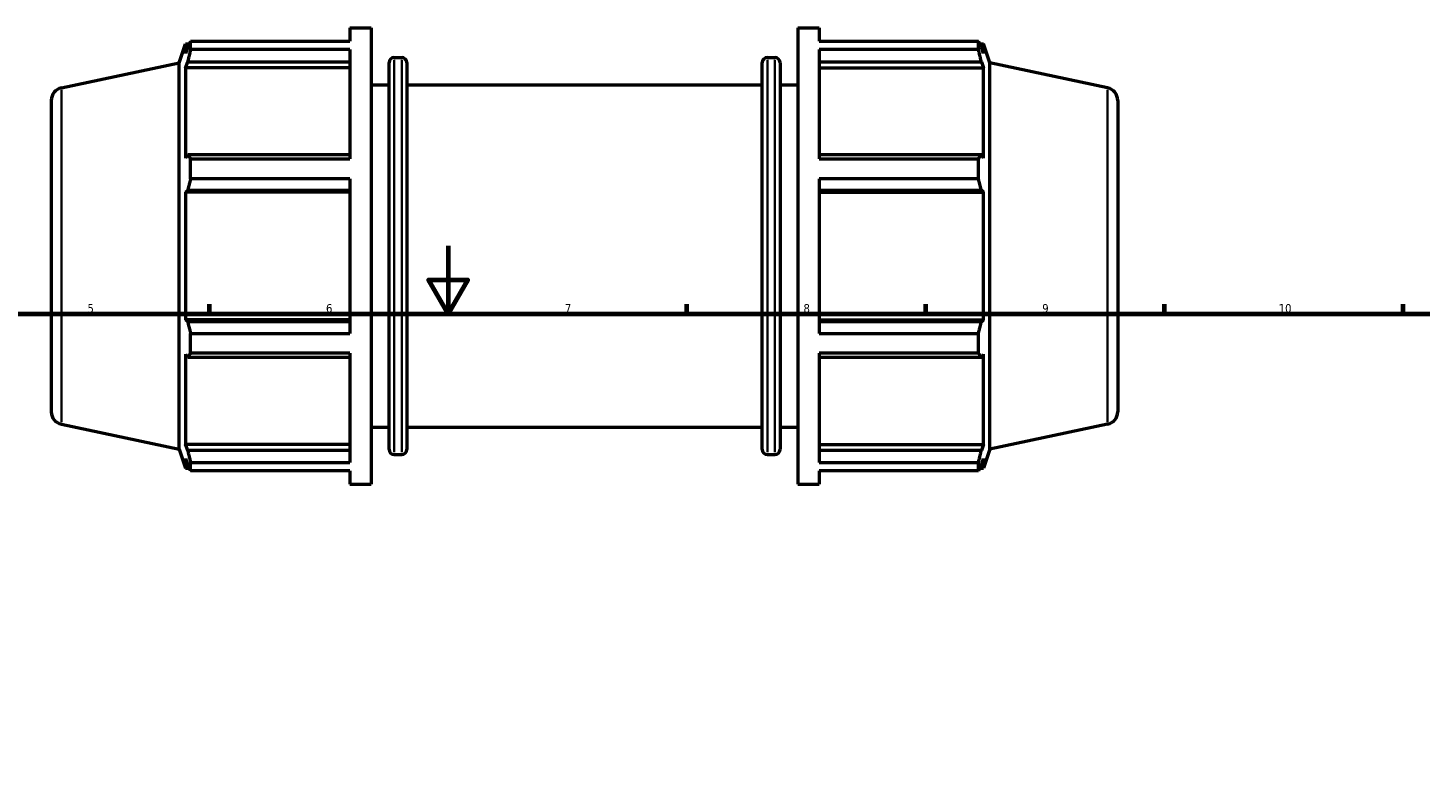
# Model space of a CAD drawing. Header units: millimetres. Extents: x 0 to 1116, y -24 to 901.
# Tile 5 of 8: x 297 to 706, y 436 to 658. Entities that reach past the tile are written whole.
import ezdxf

# ---------------------------------------------------------------- set-up
doc = ezdxf.new("R2010")
doc.units = ezdxf.units.MM
for name, color, linetype, lineweight in [('Border (ISO)', 7, 'Continuous', 70), ('Visible (ISO)', 7, 'Continuous', 50), ('Visible Narrow (ISO)', 7, 'Continuous', 35)]:
    doc.layers.add(name, color=color, linetype=linetype, lineweight=lineweight)
doc.styles.add('Note Text (ISO)', font='tahoma.ttf')

# ---------------------------------------------------------------- blocks, each defined once
blk = doc.blocks.new('Borders Default Border')
at = {"layer": 'Border (ISO)'}
for p, q in [((350.42, 574), (350.42, 576.9)), ((490.58, 574), (490.58, 576.9)), ((560.67, 574), (560.67, 576.9)), ((630.75, 574), (630.75, 576.9)), ((700.83, 574), (700.83, 576.9))]:
    blk.add_line(p, q, dxfattribs=at)
at = {"layer": 'Border (ISO)', "flags": 128}
for points in [[(420.5, 594), (420.5, 574), (414.73, 584), (426.27, 584), (420.5, 574)], [(20, 20), (20, 574), (821, 574), (821, 20), (20, 20)]]:
    blk.add_lwpolyline(points, dxfattribs=at)
at = {"layer": 'Border (ISO)', "color": 232, "true_color": 0xca0064, "char_height": 2.5, "attachment_point": 7, "style": 'Note Text (ISO)'}
for s, insert in [('5', (314.64, 574.35)), ('6', (384.66, 574.35)), ('7', (454.77, 574.4)), ('8', (524.81, 574.34)), ('9', (594.88, 574.35)), ('10', (664.29, 574.35))]:
    blk.add_mtext(s, dxfattribs=dict(at, insert=insert))

msp = doc.modelspace()

# ---------------------------------------------------------------- linework, layer by layer
at = {"layer": 'Visible (ISO)'}
for p, q in [((391.671, 657.982), (391.671, 654.025)), ((391.671, 657.982), (397.931, 657.982)), ((397.931, 657.982), (397.931, 523.982)), ((523.131, 657.982), (523.131, 523.982)), ((523.131, 657.982), (529.391, 657.982)), ((529.391, 657.982), (529.391, 654.025)), ((344.927, 654.025), (391.671, 654.025)), ((344.927, 651.602), (344.927, 654.025)), ((529.391, 654.025), (576.135, 654.025)), ((576.135, 651.602), (576.135, 654.025)), ((341.591, 647.716), (343.403, 653.292)), ((343.403, 653.292), (343.403, 650.408)), ((343.403, 653.292), (344.548, 653.292)), ((344.056, 652.325), (343.403, 650.408)), ((391.671, 651.602), (344.927, 651.602)), ((391.671, 651.602), (391.671, 619.518)), ((529.391, 651.602), (529.391, 619.518)), ((576.135, 651.602), (529.391, 651.602)), ((576.515, 653.292), (577.659, 653.292)), ((577.659, 650.408), (577.006, 652.325)), ((579.471, 647.716), (577.659, 653.292)), ((577.659, 650.408), (577.659, 653.292)), ((307.002, 640.364), (341.591, 647.716)), ((341.591, 534.249), (341.591, 647.716)), ((343.403, 646.252), (344.056, 648.035)), ((391.671, 646.252), (343.403, 646.252)), ((343.403, 646.252), (343.403, 619.754)), ((344.056, 648.035), (391.671, 648.035)), ((403.148, 534.192), (403.148, 647.772)), ((404.648, 649.272), (406.865, 649.272)), ((408.365, 647.772), (408.365, 534.192)), ((512.698, 534.192), (512.698, 647.772)), ((514.198, 649.272), (516.415, 649.272)), ((517.915, 647.772), (517.915, 534.192)), ((529.391, 648.035), (577.006, 648.035)), ((529.391, 646.252), (577.659, 646.252)), ((577.006, 648.035), (577.659, 646.252)), ((577.659, 619.754), (577.659, 646.252)), ((579.471, 534.249), (579.471, 647.716)), ((614.061, 640.364), (579.471, 647.716)), ((397.931, 641.232), (403.148, 641.232)), ((408.365, 641.232), (512.698, 641.232)), ((517.915, 641.232), (523.131, 641.232)), ((304.031, 636.696), (304.031, 545.269)), ((617.031, 636.696), (617.031, 545.269)), ((344.056, 620.682), (343.403, 619.754)), ((391.671, 620.682), (344.056, 620.682)), ((344.927, 619.518), (391.671, 619.518)), ((344.927, 613.669), (344.927, 619.518)), ((577.006, 620.682), (529.391, 620.682)), ((529.391, 619.518), (576.135, 619.518)), ((576.135, 613.669), (576.135, 619.518)), ((577.659, 619.754), (577.006, 620.682)), ((391.671, 613.669), (344.927, 613.669)), ((391.671, 613.669), (391.671, 568.296)), ((529.391, 613.669), (529.391, 568.296)), ((576.135, 613.669), (529.391, 613.669)), ((343.403, 609.719), (344.056, 610.324)), ((391.671, 609.719), (343.403, 609.719)), ((343.403, 609.719), (343.403, 572.245)), ((344.056, 610.324), (391.671, 610.324)), ((529.391, 610.324), (577.006, 610.324)), ((529.391, 609.719), (577.659, 609.719)), ((577.006, 610.324), (577.659, 609.719)), ((577.659, 572.245), (577.659, 609.719)), ((391.671, 572.245), (343.403, 572.245)), ((344.056, 571.641), (343.403, 572.245)), ((529.391, 572.245), (577.659, 572.245)), ((577.659, 572.245), (577.006, 571.641)), ((391.671, 571.641), (344.056, 571.641)), ((344.927, 568.296), (391.671, 568.296)), ((344.927, 562.447), (344.927, 568.296)), ((577.006, 571.641), (529.391, 571.641)), ((529.391, 568.296), (576.135, 568.296)), ((576.135, 562.447), (576.135, 568.296)), ((343.403, 562.211), (343.403, 535.713)), ((343.403, 562.211), (344.056, 561.283)), ((344.056, 561.283), (391.671, 561.283)), ((391.671, 562.447), (344.927, 562.447)), ((391.671, 562.447), (391.671, 530.363)), ((529.391, 562.447), (529.391, 530.363)), ((576.135, 562.447), (529.391, 562.447)), ((529.391, 561.283), (577.006, 561.283)), ((577.006, 561.283), (577.659, 562.211)), ((577.659, 535.713), (577.659, 562.211)), ((307.002, 541.601), (341.591, 534.249)), ((397.931, 540.732), (403.148, 540.732)), ((408.365, 540.732), (512.698, 540.732)), ((517.915, 540.732), (523.131, 540.732)), ((614.061, 541.601), (579.471, 534.249)), ((391.671, 535.713), (343.403, 535.713)), ((344.056, 533.93), (343.403, 535.713)), ((529.391, 535.713), (577.659, 535.713)), ((577.659, 535.713), (577.006, 533.93)), ((341.591, 534.249), (343.403, 528.672)), ((343.403, 531.556), (344.056, 529.639)), ((343.403, 531.556), (343.403, 528.672)), ((391.671, 533.93), (344.056, 533.93)), ((404.648, 532.692), (406.865, 532.692)), ((514.198, 532.692), (516.415, 532.692)), ((577.006, 533.93), (529.391, 533.93)), ((577.006, 529.639), (577.659, 531.556)), ((579.471, 534.249), (577.659, 528.672)), ((577.659, 528.672), (577.659, 531.556)), ((343.403, 528.672), (344.548, 528.672)), ((344.927, 530.363), (391.671, 530.363)), ((344.927, 527.94), (344.927, 530.363)), ((391.671, 527.94), (344.927, 527.94)), ((391.671, 527.94), (391.671, 523.982)), ((529.391, 530.363), (576.135, 530.363)), ((529.391, 527.94), (529.391, 523.982)), ((576.135, 527.94), (529.391, 527.94)), ((576.135, 527.94), (576.135, 530.363)), ((576.515, 528.672), (577.659, 528.672)), ((391.671, 523.982), (397.931, 523.982)), ((523.131, 523.982), (529.391, 523.982))]:
    msp.add_line(p, q, dxfattribs=at)
for centre, radius, start, end in [((404.648, 647.772), 1.5, 90, 180), ((406.865, 647.772), 1.5, 0, 90), ((514.198, 647.772), 1.5, 90, 180), ((516.415, 647.772), 1.5, 0, 90), ((307.781, 636.696), 3.75, 102, 180), ((613.281, 636.696), 3.75, 0, 78), ((307.781, 545.269), 3.75, 180, 258), ((613.281, 545.269), 3.75, 282, 0), ((404.648, 534.192), 1.5, 180, 270), ((406.865, 534.192), 1.5, 270, 0), ((514.198, 534.192), 1.5, 180, 270), ((516.415, 534.192), 1.5, 270, 0)]:
    msp.add_arc(centre, radius, start, end, dxfattribs=at)
for points, weights in [([(344.056, 652.325), (344.474, 653.158), (344.927, 654.025)], [1.00277838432, 1.00179720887, 1]), ([(576.135, 654.025), (576.588, 653.158), (577.006, 652.325)], [1, 1.00179720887, 1.00277838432]), ([(344.927, 651.602), (344.474, 649.782), (344.056, 648.035)], [1, 1.00179720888, 1.00277838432]), ([(577.006, 648.035), (576.588, 649.782), (576.135, 651.602)], [1.00277838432, 1.00179720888, 1]), ([(344.056, 620.682), (344.474, 620.112), (344.927, 619.518)], [1.00277838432, 1.00179720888, 1]), ([(576.135, 619.518), (576.588, 620.112), (577.006, 620.682)], [1, 1.00179720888, 1.00277838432]), ([(344.927, 613.669), (344.474, 611.962), (344.056, 610.324)], [1, 1.00179720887, 1.00277838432]), ([(577.006, 610.324), (576.588, 611.962), (576.135, 613.669)], [1.00277838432, 1.00179720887, 1]), ([(344.056, 571.641), (344.474, 570.002), (344.927, 568.296)], [1.00277838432, 1.00179720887, 1]), ([(576.135, 568.296), (576.588, 570.002), (577.006, 571.641)], [1, 1.00179720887, 1.00277838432]), ([(344.927, 562.447), (344.474, 561.853), (344.056, 561.283)], [1, 1.00179720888, 1.00277838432]), ([(577.006, 561.283), (576.588, 561.853), (576.135, 562.447)], [1.00277838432, 1.00179720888, 1]), ([(344.056, 533.93), (344.474, 532.183), (344.927, 530.363)], [1.00277838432, 1.00179720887, 1]), ([(576.135, 530.363), (576.588, 532.183), (577.006, 533.93)], [1, 1.00179720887, 1.00277838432]), ([(344.927, 527.94), (344.474, 528.807), (344.056, 529.639)], [1, 1.00179720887, 1.00277838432]), ([(577.006, 529.639), (576.588, 528.807), (576.135, 527.94)], [1.00277838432, 1.00179720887, 1])]:
    msp.add_rational_spline(points, weights, degree=2, dxfattribs=at)
at = {"layer": 'Visible Narrow (ISO)'}
for p, q in [((404.648, 648.555), (404.648, 533.41)), ((406.865, 533.41), (406.865, 648.555)), ((514.198, 648.555), (514.198, 533.41)), ((516.415, 533.41), (516.415, 648.555)), ((307.002, 542.209), (307.002, 639.756)), ((614.061, 542.209), (614.061, 639.756))]:
    msp.add_line(p, q, dxfattribs=at)

# ---------------------------------------------------------------- block references
msp.add_blockref('Borders Default Border', (0, 0))

doc.saveas('drawing.dxf')
